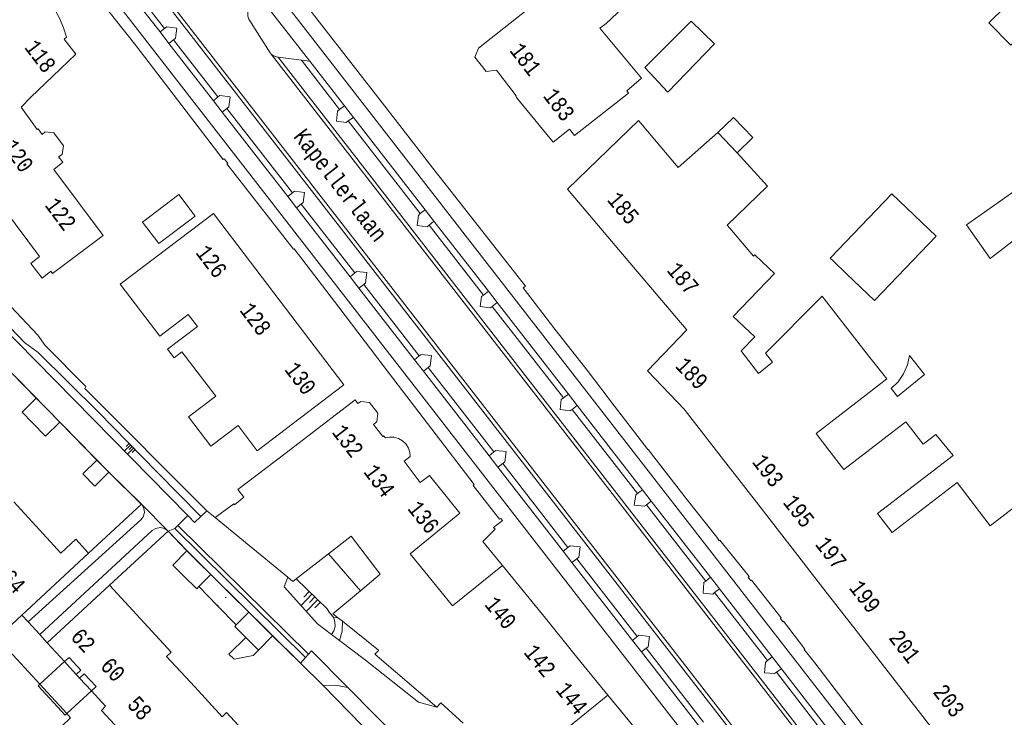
# Model space of a CAD drawing. Header units: metres. Extents: x 196790 to 198335, y 354523 to 356036.
# Tile 48 of 108: x 197485 to 197594, y 354951 to 355029. Entities that reach past the tile are written whole.
import ezdxf

# ---------------------------------------------------------------- set-up
doc = ezdxf.new("R2010")
doc.units = ezdxf.units.M
for name, pattern in [('DGN Style 1', [1.160006, 0.00193, -1.158076]), ('DGN Style 2', [186.027128, 111.616277, -74.410851]), ('DGN Style 3', [260.437979, 186.027128, -74.410851])]:
    doc.linetypes.add(name, pattern=pattern)
for name, color, linetype, lineweight in [('afdak', 252, 'DGN Style 2', 18), ('bij- of bedrijfsgebouw', 252, 'Continuous', 18), ('carport', 252, 'Continuous', 18), ('heg of haag', 252, 'Continuous', 18), ('hoofdgebouw', 252, 'Continuous', 18), ('hoofdgebouw maaiveld', 252, 'Continuous', 18), ('huisnummer BAG', 252, 'Continuous', 18), ('kant asfaltverharding', 252, 'Continuous', 18), ('kant klinkerverharding', 252, 'Continuous', 18), ('kant tegelverharding', 252, 'Continuous', 18), ('molgoot', 252, 'DGN Style 3', 18), ('overbouw', 252, 'Continuous', 18), ('overige afscheidingen', 252, 'Continuous', 18), ('schutting', 252, 'Continuous', 18), ('straatnaam', 252, 'Continuous', 18), ('taludlijn', 252, 'Continuous', 18), ('taludsymbool', 252, 'Continuous', 18), ('toekomstig hoofdgebouw', 252, 'Continuous', 18), ('tussenmuur WOZ', 252, 'DGN Style 1', 18), ('vlakafsluiter grijs', 252, 'DGN Style 2', 18), ('vlakafsluiter groen', 252, 'DGN Style 2', 18), ('zwembad', 252, 'DGN Style 2', 18)]:
    doc.layers.add(name, color=color, linetype=linetype, lineweight=lineweight)
doc.styles.add('Style-Courier New', font='cour.ttf')

# ---------------------------------------------------------------- blocks, each defined once
blk = doc.blocks.new('TA')
at = {"layer": 'taludsymbool', "linetype": 'Continuous', "lineweight": 0}
for p, q in [((-0.5, 0), (-0.5, -0.5)), ((-0.25, 0), (-0.25, -1)), ((0, 0), (0, -0.5)), ((0.25, 0), (0.25, -1)), ((0.5, 0), (0.5, -0.5))]:
    blk.add_line(p, q, dxfattribs=at)

msp = doc.modelspace()

# ---------------------------------------------------------------- linework, layer by layer
at = {"layer": 'afdak'}
for p, q in [((197581.727, 354987.649), (197582.418, 354986.741)), ((197519.063, 354969.235), (197522.633, 354965.126)), ((197505.963, 354966.925), (197508.077, 354964.826)), ((197504.649, 354965.6), (197506.728, 354963.449)), ((197508.077, 354964.826), (197510.184, 354962.734)), ((197506.728, 354963.449), (197508.793, 354961.312))]:
    msp.add_line(p, q, dxfattribs=at)
at = {"layer": 'afdak', "flags": 128}
for points in [[(197562.415, 355016.143), (197564.169, 355017.829), (197566.33, 355015.581), (197564.576, 355013.895)], [(197583.749, 354991.315), (197583.533, 354990.275), (197583.108, 354989.278), (197582.492, 354988.386), (197581.727, 354987.649)], [(197582.418, 354986.741), (197585.45, 354989.193), (197583.749, 354991.315)], [(197511.283, 354958.514), (197510.695, 354957.907), (197508.56, 354957.5), (197507.982, 354958.039), (197509.856, 354959.928)]]:
    msp.add_lwpolyline(points, dxfattribs=at)
at = {"layer": 'bij- of bedrijfsgebouw'}
for p, q in [((197575.252, 355001.858), (197574.938, 355002.158)), ((197576.801, 355000.374), (197575.252, 355001.858)), ((197487.696, 354985.368), (197486.533, 354986.555)), ((197489.152, 354983.884), (197487.696, 354985.368)), ((197494.617, 354978.31), (197493.279, 354979.672)), ((197503.307, 354969.556), (197504.559, 354968.316)), ((197505.963, 354966.925), (197504.559, 354968.316)), ((197504.649, 354965.6), (197505.963, 354966.925)), ((197510.184, 354962.734), (197508.793, 354961.312)), ((197511.419, 354961.505), (197510.184, 354962.734)), ((197512.846, 354960.084), (197511.419, 354961.505)), ((197509.834, 354959.95), (197509.856, 354959.928)), ((197509.856, 354959.928), (197511.283, 354958.514)), ((197511.283, 354958.514), (197512.846, 354960.084))]:
    msp.add_line(p, q, dxfattribs=at)
at = {"layer": 'bij- of bedrijfsgebouw', "flags": 128}
for points in [[(197596.159, 355031.899), (197598.589, 355029.576), (197595.042, 355025.884), (197592.59, 355028.349), (197596.159, 355031.899)], [(197562.048, 355026.015), (197559.444, 355028.56), (197554.292, 355023.375), (197556.868, 355020.65), (197562.048, 355026.015)], [(197498.362, 355006.181), (197502.39, 355009.245), (197504.218, 355006.841), (197500.191, 355003.777), (197498.362, 355006.181)], [(197574.938, 355002.158), (197581.791, 355009.317), (197586.725, 355004.594), (197579.872, 354997.435), (197576.801, 355000.374)], [(197486.533, 354986.555), (197484.955, 354984.993), (197486.111, 354983.814)], [(197486.111, 354983.814), (197487.573, 354982.322), (197489.152, 354983.884)], [(197493.279, 354979.672), (197491.71, 354978.123), (197493.069, 354976.763), (197494.617, 354978.31)], [(197502.967, 354966.755), (197501.741, 354967.965), (197503.307, 354969.556)], [(197502.967, 354966.755), (197504.396, 354965.345), (197504.649, 354965.6)], [(197508.793, 354961.312), (197508.629, 354961.144), (197509.834, 354959.95)]]:
    msp.add_lwpolyline(points, dxfattribs=at)
at = {"layer": 'carport'}
for p, q in [((197489.681, 354957.229), (197486.939, 354954.7)), ((197489.929, 354951.452), (197492.669, 354953.972))]:
    msp.add_line(p, q, dxfattribs=at)
at = {"layer": 'carport', "flags": 128}
msp.add_lwpolyline([(197486.939, 354954.7), (197486.761, 354954.536), (197489.733, 354951.272), (197489.929, 354951.452)], dxfattribs=at)
at = {"layer": 'heg of haag'}
for p, q in [((197494.617, 354978.31), (197498.205, 354974.776)), ((197498.205, 354974.776), (197498.231, 354974.751)), ((197498.231, 354974.751), (197498.272, 354974.71)), ((197501.216, 354971.754), (197503.307, 354969.556))]:
    msp.add_line(p, q, dxfattribs=at)
at = {"layer": 'hoofdgebouw'}
for p, q in [((197485.94, 355020.09), (197488.376, 355022.416)), ((197485.94, 355020.09), (197484.859, 355018.986)), ((197562.415, 355016.143), (197564.576, 355013.895)), ((197482.881, 355007.729), (197486.91, 355002.345)), ((197552.227, 355002.12), (197558.899, 354994.254)), ((197516.183, 354994.101), (197510.391, 355001.716)), ((197488.149, 355000.688), (197488.332, 355000.444)), ((197574.254, 354997.639), (197579.217, 354991.283)), ((197566.958, 354989.321), (197565.102, 354991.734)), ((197558.804, 354985.176), (197563.585, 354979.019)), ((197585.289, 354981.43), (197586.697, 354982.514)), ((197586.697, 354982.514), (197588.62, 354980.185)), ((197563.585, 354979.019), (197566.974, 354974.656)), ((197487.309, 354971.454), (197484.038, 354975.013)), ((197506.444, 354973.264), (197508.516, 354974.8)), ((197566.974, 354974.656), (197570.693, 354969.867)), ((197509.847, 354970.475), (197506.444, 354973.264)), ((197519.063, 354969.235), (197521.582, 354971.192)), ((197509.847, 354970.475), (197514.553, 354966.616)), ((197484.938, 354962.394), (197492.363, 354969.296)), ((197492.363, 354969.296), (197492.312, 354969.352)), ((197517.12, 354967.725), (197519.063, 354969.235)), ((197528.173, 354969.228), (197531.448, 354965.229)), ((197570.693, 354969.867), (197574.233, 354965.309)), ((197538.447, 354967.93), (197543.233, 354962.047)), ((197515.473, 354966.447), (197517.12, 354967.725)), ((197494.693, 354965.729), (197487.744, 354959.333)), ((197494.693, 354965.729), (197498.121, 354962.003)), ((197574.233, 354965.309), (197577.826, 354960.683)), ((197520.091, 354962.148), (197520.623, 354961.721)), ((197520.623, 354961.721), (197524.631, 354958.5)), ((197543.233, 354962.047), (197546.406, 354958.148)), ((197577.826, 354960.683), (197583.706, 354953.111)), ((197487.744, 354959.333), (197489.681, 354957.229)), ((197524.631, 354958.5), (197524.548, 354958.4)), ((197546.406, 354958.148), (197550.188, 354953.499)), ((197504.174, 354954.401), (197501.045, 354957.802)), ((197490.986, 354955.807), (197491.169, 354955.607)), ((197491.169, 354955.607), (197491.364, 354955.394)), ((197492.669, 354953.972), (197494.253, 354952.259)), ((197507.219, 354951.091), (197504.174, 354954.401)), ((197531.141, 354952.162), (197531.596, 354952.62)), ((197531.596, 354952.62), (197534.074, 354950.362)), ((197550.188, 354953.499), (197551.583, 354951.784)), ((197583.706, 354953.111), (197587.193, 354948.622)), ((197551.583, 354951.784), (197553.944, 354948.882))]:
    msp.add_line(p, q, dxfattribs=at)
at = {"layer": 'hoofdgebouw', "flags": 128}
for points in [[(197553.163, 355034.787), (197546.943, 355029.884), (197544.764, 355032.648), (197535.764, 355025.554), (197535.373, 355024.537), (197536.645, 355022.956), (197537.763, 355023.075), (197539.954, 355020.238), (197539.914, 355020.183), (197540.012, 355020.062)], [(197549.29, 355027.749), (197549.975, 355028.292), (197554.866, 355032.901), (197554.735, 355033.046)], [(197488.032, 355030.64), (197488.64, 355029.752), (197489.159, 355028.803), (197489.579, 355027.806), (197489.895, 355026.777), (197489.627, 355026.535), (197490.937, 355024.881), (197488.376, 355022.416)], [(197549.29, 355027.749), (197553.922, 355022.215), (197552.284, 355020.773)], [(197552.284, 355020.773), (197552.466, 355020.544), (197546.478, 355015.799), (197545.913, 355016.512), (197544.079, 355015.059), (197540.012, 355020.062)], [(197484.859, 355018.986), (197486.637, 355016.496), (197486.747, 355016.548), (197487.177, 355015.94), (197487.529, 355016.207), (197488.498, 355016.119), (197489.551, 355014.662), (197489.421, 355013.71), (197489.014, 355013.433), (197489.482, 355012.829), (197488.47, 355012.009)], [(197552.227, 355002.12), (197545.683, 355009.836), (197553.582, 355017.475), (197558.013, 355012.25), (197562.415, 355016.143)], [(197564.576, 355013.895), (197567.95, 355010.17), (197563.448, 355005.821), (197563.744, 355005.494)], [(197488.332, 355000.444), (197493.968, 355004.662), (197488.47, 355012.009)], [(197510.391, 355001.716), (197506.264, 355007.141), (197495.885, 354999.246), (197500.274, 354993.476), (197503.442, 354995.886)], [(197563.744, 355005.494), (197566.396, 355002.367), (197566.55, 355002.519), (197566.662, 355002.412)], [(197488.149, 355000.688), (197487.183, 354999.933), (197485.909, 355001.563), (197486.91, 355002.345)], [(197566.662, 355002.412), (197568.723, 355000.439), (197564.145, 354995.657), (197566.529, 354993.375), (197565.038, 354991.817), (197565.102, 354991.734)], [(197566.958, 354989.321), (197568.527, 354990.563), (197567.716, 354991.573), (197573.848, 354997.753)], [(197573.848, 354997.753), (197574.025, 354997.932), (197574.254, 354997.639)], [(197506.512, 354986.778), (197502.758, 354991.712), (197501.891, 354991.052), (197501.158, 354992.015), (197504.469, 354994.536), (197503.442, 354995.886)], [(197558.899, 354994.254), (197558.976, 354994.163), (197554.59, 354989.596), (197558.687, 354985.326), (197558.804, 354985.176)], [(197506.512, 354986.778), (197503.48, 354984.471), (197505.963, 354981.208), (197509.003, 354983.521), (197511.14, 354980.712), (197520.786, 354988.05), (197516.183, 354994.101)], [(197579.217, 354991.283), (197581.233, 354988.7), (197579.761, 354987.559)], [(197579.761, 354987.559), (197573.367, 354982.637), (197574.79, 354980.789)], [(197514.202, 354980.382), (197522.025, 354986.368), (197522.326, 354985.975), (197522.687, 354986.207), (197523.649, 354986.077), (197524.553, 354984.895), (197524.446, 354983.942), (197524.099, 354983.644), (197525.13, 354982.31)], [(197585.289, 354981.43), (197583.361, 354983.934), (197576.46, 354978.62), (197574.79, 354980.789)], [(197529.266, 354977.164), (197527.49, 354979.554), (197528.181, 354980.067), (197528.144, 354980.52), (197527.994, 354980.991), (197527.72, 354981.441), (197527.33, 354981.819), (197526.857, 354982.087), (197526.349, 354982.223), (197525.854, 354982.233), (197525.409, 354982.141), (197525.196, 354982.37), (197525.13, 354982.31)], [(197509.653, 354975.521), (197508.986, 354976.391), (197514.202, 354980.382)], [(197588.62, 354980.185), (197580.22, 354973.719), (197581.855, 354971.595)], [(197604.297, 354979.886), (197603.612, 354980.751), (197592.748, 354972.329)], [(197529.266, 354977.164), (197530.329, 354977.954), (197533.686, 354973.744), (197528.173, 354969.228)], [(197592.748, 354972.329), (197589.069, 354977.156), (197581.855, 354971.595)], [(197509.653, 354975.521), (197508.61, 354974.68), (197508.516, 354974.8)], [(197492.312, 354969.352), (197490.954, 354970.857), (197489.279, 354969.311), (197487.309, 354971.454)], [(197521.582, 354971.192), (197524.829, 354966.964), (197522.633, 354965.126)], [(197531.448, 354965.229), (197532.884, 354963.447), (197538.447, 354967.93)], [(197514.553, 354966.616), (197515.107, 354966.162), (197515.473, 354966.447)], [(197522.633, 354965.126), (197519.573, 354962.565), (197520.091, 354962.148)], [(197481.907, 354963.348), (197483.787, 354961.325), (197484.938, 354962.394)], [(197498.121, 354962.003), (197501.554, 354958.272), (197501.045, 354957.802)], [(197524.548, 354958.4), (197524.25, 354958.059), (197531.141, 354952.162)], [(197494.253, 354952.259), (197493.779, 354951.79), (197495.745, 354949.66)], [(197507.219, 354951.091), (197507.728, 354951.562), (197511.243, 354947.745)]]:
    msp.add_lwpolyline(points, dxfattribs=at)
at = {"layer": 'hoofdgebouw maaiveld', "flags": 128}
for points in [[(197490.986, 354955.807), (197491.5, 354956.281), (197490.196, 354957.703), (197489.681, 354957.229)], [(197492.669, 354953.972), (197493.184, 354954.446), (197491.879, 354955.868), (197491.364, 354955.394)]]:
    msp.add_lwpolyline(points, dxfattribs=at)
at = {"layer": 'kant asfaltverharding'}
for p, q in [((197493.922, 355040.344), (197594.219, 354911.18)), ((197593.377, 354911.546), (197493.595, 355040.087)), ((197500.821, 355027.744), (197492.114, 355038.924)), ((197501.82, 355026.463), (197506.757, 355020.103)), ((197598.397, 354914.448), (197512.681, 355024.881)), ((197513.463, 355024.551), (197516.065, 355024.205)), ((197598.229, 354915.338), (197513.463, 355024.551)), ((197516.065, 355024.205), (197520.312, 355018.712)), ((197507.758, 355018.819), (197515.052, 355009.435)), ((197521.273, 355017.434), (197529.286, 355007.124)), ((197516.04, 355008.15), (197521.995, 355000.52)), ((197471.064, 355006.389), (197503.41, 354973.499)), ((197530.292, 355005.846), (197536.314, 354998.039)), ((197522.993, 354999.233), (197529.154, 354991.265)), ((197537.309, 354996.767), (197545.227, 354986.598)), ((197530.163, 354989.979), (197537.487, 354980.571)), ((197546.212, 354985.319), (197553.492, 354975.957)), ((197545.733, 354969.947), (197538.481, 354979.298)), ((197498.272, 354974.71), (197498.216, 354974.786)), ((197554.48, 354974.692), (197561.084, 354966.196)), ((197504.843, 354973.373), (197505.527, 354974.016)), ((197505.527, 354974.016), (197506.444, 354973.264)), ((197553.46, 354960.01), (197546.716, 354968.676)), ((197562.067, 354964.921), (197567.946, 354957.338)), ((197519.415, 354960.24), (197520.291, 354959.576)), ((197520.291, 354959.576), (197523.192, 354957.379)), ((197516.515, 354957.68), (197516.834, 354958.043)), ((197560.821, 354950.491), (197554.452, 354958.715)), ((197515.971, 354957.06), (197516.515, 354957.68)), ((197568.972, 354956.045), (197575.167, 354948.021))]:
    msp.add_line(p, q, dxfattribs=at)
at = {"layer": 'kant asfaltverharding', "flags": 128}
for points in [[(197512.681, 355024.881), (197512.56, 355025.035), (197510.219, 355028.767), (197510.081, 355029.114), (197510.082, 355029.515), (197510.237, 355029.886), (197510.498, 355030.152), (197511.653, 355030.966)], [(197500.821, 355027.744), (197501.052, 355027.923), (197502.187, 355027.772), (197502.045, 355026.648), (197501.82, 355026.463)], [(197506.757, 355020.103), (197506.984, 355020.268), (197508.118, 355020.133), (197507.988, 355018.996), (197507.758, 355018.819)], [(197520.312, 355018.712), (197520.073, 355018.54), (197519.951, 355017.398), (197521.053, 355017.278), (197521.273, 355017.434)], [(197515.052, 355009.435), (197515.286, 355009.61), (197516.412, 355009.448), (197516.265, 355008.369), (197516.04, 355008.15)], [(197463.928, 355009.466), (197467.449, 355005.96), (197468.808, 355004.599), (197474.183, 354999.135), (197487.706, 354985.379), (197494.628, 354978.32), (197498.216, 354974.786)], [(197529.286, 355007.124), (197529.097, 355006.915), (197528.935, 355005.789), (197530.054, 355005.655), (197530.292, 355005.846)], [(197521.995, 355000.52), (197522.21, 355000.683), (197523.345, 355000.551), (197523.204, 354999.41), (197522.993, 354999.233)], [(197536.314, 354998.039), (197536.103, 354997.877), (197535.947, 354996.753), (197537.103, 354996.612), (197537.309, 354996.767)], [(197529.154, 354991.265), (197529.384, 354991.434), (197530.527, 354991.297), (197530.385, 354990.174), (197530.163, 354989.979)], [(197545.227, 354986.598), (197544.997, 354986.423), (197544.87, 354985.289), (197545.989, 354985.155), (197546.212, 354985.319)], [(197538.481, 354979.298), (197538.707, 354979.485), (197538.849, 354980.607), (197537.708, 354980.754), (197537.487, 354980.571)], [(197553.492, 354975.957), (197553.287, 354975.79), (197553.122, 354974.649), (197554.261, 354974.519), (197554.48, 354974.692)], [(197485.625, 354961.644), (197498.164, 354973.013), (197498.452, 354973.361), (197498.589, 354973.834), (197498.516, 354974.321), (197498.272, 354974.71)], [(197503.41, 354973.499), (197504.163, 354972.733), (197504.843, 354973.373)], [(197486.921, 354960.231), (197499.452, 354971.811), (197499.841, 354972.056), (197500.329, 354972.145), (197500.813, 354972.038), (197501.192, 354971.778), (197501.216, 354971.754)], [(197501.216, 354971.754), (197503.318, 354969.567), (197505.974, 354966.936), (197515.971, 354957.06)], [(197546.716, 354968.676), (197546.947, 354968.856), (197547.092, 354969.995), (197545.981, 354970.117), (197545.733, 354969.947)], [(197514.553, 354966.616), (197514.129, 354965.544), (197517.86, 354961.418), (197519.415, 354960.24)], [(197561.084, 354966.196), (197560.85, 354966.019), (197560.786, 354964.863), (197561.857, 354964.745), (197562.067, 354964.921)], [(197554.452, 354958.715), (197554.68, 354958.888), (197554.821, 354960.035), (197553.682, 354960.162), (197553.46, 354960.01)], [(197516.834, 354958.043), (197517.178, 354958.435), (197521.214, 354954.347)], [(197523.192, 354957.379), (197529.106, 354952.724), (197531.141, 354952.162)], [(197567.946, 354957.338), (197567.743, 354957.134), (197567.627, 354955.984), (197568.727, 354955.898), (197568.972, 354956.045)], [(197521.214, 354954.347), (197530.202, 354945.245), (197528.838, 354943.981)]]:
    msp.add_lwpolyline(points, dxfattribs=at)
at = {"layer": 'kant klinkerverharding'}
for p, q in [((197500.313, 355027.339), (197491.619, 355038.536)), ((197500.821, 355027.744), (197500.313, 355027.339)), ((197501.299, 355026.07), (197501.82, 355026.463)), ((197506.264, 355019.676), (197501.299, 355026.07)), ((197516.065, 355024.205), (197516.98, 355024.103)), ((197520.854, 355019.112), (197516.98, 355024.103)), ((197506.757, 355020.103), (197506.264, 355019.676)), ((197507.245, 355018.412), (197507.758, 355018.819)), ((197514.536, 355009.023), (197507.245, 355018.412)), ((197520.854, 355019.112), (197520.312, 355018.712)), ((197521.273, 355017.434), (197521.846, 355017.834)), ((197529.852, 355007.519), (197521.846, 355017.834)), ((197514.536, 355009.023), (197515.052, 355009.435)), ((197516.04, 355008.15), (197515.523, 355007.752)), ((197521.469, 355000.093), (197515.523, 355007.752)), ((197529.852, 355007.519), (197529.286, 355007.124)), ((197530.292, 355005.846), (197530.818, 355006.275)), ((197536.872, 354998.475), (197530.818, 355006.275)), ((197521.995, 355000.52), (197521.469, 355000.093)), ((197522.459, 354998.818), (197522.993, 354999.233)), ((197528.649, 354990.846), (197522.459, 354998.818)), ((197536.872, 354998.475), (197536.314, 354998.039)), ((197537.309, 354996.767), (197537.859, 354997.202)), ((197545.784, 354986.992), (197537.859, 354997.202)), ((197528.649, 354990.846), (197529.154, 354991.265)), ((197530.163, 354989.979), (197529.637, 354989.574)), ((197536.953, 354980.151), (197529.637, 354989.574)), ((197545.784, 354986.992), (197545.227, 354986.598)), ((197546.212, 354985.319), (197546.76, 354985.735)), ((197554.038, 354976.357), (197546.76, 354985.735)), ((197537.487, 354980.571), (197536.953, 354980.151)), ((197537.931, 354978.893), (197538.481, 354979.298)), ((197545.202, 354969.528), (197537.931, 354978.893)), ((197554.038, 354976.357), (197553.492, 354975.957)), ((197554.48, 354974.692), (197555.007, 354975.11)), ((197561.599, 354966.617), (197555.007, 354975.11)), ((197545.202, 354969.528), (197545.733, 354969.947)), ((197546.716, 354968.676), (197546.182, 354968.266)), ((197552.923, 354959.585), (197546.182, 354968.266)), ((197561.599, 354966.617), (197561.084, 354966.196)), ((197562.067, 354964.921), (197562.602, 354965.324)), ((197568.481, 354957.749), (197562.602, 354965.324)), ((197484.938, 354962.394), (197485.625, 354961.644)), ((197485.625, 354961.644), (197486.921, 354960.231)), ((197486.921, 354960.231), (197487.744, 354959.333)), ((197553.46, 354960.01), (197552.923, 354959.585)), ((197553.922, 354958.298), (197554.452, 354958.715)), ((197560.318, 354950.06), (197553.922, 354958.298)), ((197568.481, 354957.749), (197567.946, 354957.338)), ((197568.972, 354956.045), (197569.513, 354956.42)), ((197575.717, 354948.426), (197569.513, 354956.42))]:
    msp.add_line(p, q, dxfattribs=at)
at = {"layer": 'kant klinkerverharding', "flags": 128}
msp.add_lwpolyline([(197512.681, 355024.881), (197512.944, 355024.67), (197513.268, 355024.576), (197513.463, 355024.551)], dxfattribs=at)
at = {"layer": 'kant tegelverharding'}
for p, q in [((197643.037, 354864.624), (197496.199, 355053.822)), ((197570.425, 354934.11), (197484.931, 355044.212)), ((197516.98, 355024.103), (197511.653, 355030.966)), ((197501.299, 355026.07), (197500.313, 355027.339)), ((197507.245, 355018.412), (197506.264, 355019.676)), ((197521.846, 355017.834), (197520.854, 355019.112)), ((197515.523, 355007.752), (197514.536, 355009.023)), ((197530.818, 355006.275), (197529.852, 355007.519)), ((197522.459, 354998.818), (197521.469, 355000.093)), ((197537.859, 354997.202), (197536.872, 354998.475)), ((197529.637, 354989.574), (197528.649, 354990.846)), ((197546.76, 354985.735), (197545.784, 354986.992)), ((197537.931, 354978.893), (197536.953, 354980.151)), ((197555.007, 354975.11), (197554.038, 354976.357)), ((197546.182, 354968.266), (197545.202, 354969.528)), ((197562.602, 354965.324), (197561.599, 354966.617)), ((197553.922, 354958.298), (197552.923, 354959.585)), ((197569.513, 354956.42), (197568.481, 354957.749)), ((197486.939, 354954.7), (197489.929, 354951.452))]:
    msp.add_line(p, q, dxfattribs=at)
at = {"layer": 'kant tegelverharding', "flags": 128}
for points in [[(197483.735, 355043.179), (197485.477, 355040.963), (197485.825, 355041.194), (197487.25, 355039.31), (197487.136, 355039.216), (197495.21, 355028.868), (197497.648, 355025.787), (197507.361, 355013.143), (197507.469, 355013.22), (197507.852, 355012.72), (197507.757, 355012.64), (197515.172, 355003.148), (197515.257, 355003.199), (197520.23, 354996.693), (197525.87, 354989.268), (197535.302, 354976.941), (197535.189, 354976.844), (197538.114, 354973.09), (197538.245, 354973.166), (197538.442, 354972.926), (197537.462, 354972.143), (197537.63, 354971.963), (197536.257, 354970.595), (197538.447, 354967.93)], [(197579.082, 354949.4), (197573.221, 354957.08), (197572.046, 354958.57), (197572.12, 354958.62), (197569.725, 354961.736), (197569.669, 354961.67), (197569.398, 354962.024), (197569.486, 354962.103), (197566.171, 354966.293), (197566.101, 354966.252), (197565.817, 354966.602), (197565.907, 354966.704), (197562.66, 354970.762), (197562.576, 354970.693), (197562.304, 354971.085), (197559.005, 354975.251), (197554.662, 354980.855), (197554.635, 354980.836), (197550.916, 354985.664), (197547.971, 354989.529), (197544.293, 354994.242), (197540.755, 354998.835), (197540.999, 354999.048), (197538.155, 355002.659), (197530.704, 355012.178), (197527.001, 355016.924), (197525.069, 355019.422), (197514.754, 355032.697)], [(197481.286, 354956.175), (197483.513, 354958.423), (197486.939, 354954.7)], [(197489.929, 354951.452), (197490.362, 354950.981), (197488.403, 354949.099)]]:
    msp.add_lwpolyline(points, dxfattribs=at)
at = {"layer": 'molgoot'}
for p, q in [((197501.943, 354972.046), (197502.281, 354972.389)), ((197502.281, 354972.389), (197516.834, 354958.043)), ((197516.515, 354957.68), (197501.943, 354972.046))]:
    msp.add_line(p, q, dxfattribs=at)
at = {"layer": 'overbouw'}
for p, q in [((197489.681, 354957.229), (197490.986, 354955.807)), ((197491.364, 354955.394), (197492.669, 354953.972))]:
    msp.add_line(p, q, dxfattribs=at)
at = {"layer": 'overige afscheidingen'}
for p, q in [((197518.466, 354954.551), (197515.961, 354957.049)), ((197528.838, 354943.981), (197518.466, 354954.551))]:
    msp.add_line(p, q, dxfattribs=at)
at = {"layer": 'overige afscheidingen', "flags": 128}
msp.add_lwpolyline([(197505.527, 354974.016), (197491.93, 354987.622), (197492.043, 354987.872), (197487.506, 354992.437), (197486.706, 354993.575), (197477.624, 355003.195)], dxfattribs=at)
at = {"layer": 'schutting'}
for p, q in [((197482.366, 354990.787), (197486.533, 354986.555)), ((197489.152, 354983.884), (197493.279, 354979.672)), ((197505.963, 354966.925), (197508.077, 354964.826)), ((197508.077, 354964.826), (197510.184, 354962.734)), ((197512.846, 354960.084), (197515.961, 354957.049))]:
    msp.add_line(p, q, dxfattribs=at)
at = {"layer": 'taludlijn'}
msp.add_line((197519.658, 354962.091), (197520.091, 354962.148), dxfattribs=at)
at = {"layer": 'taludlijn', "flags": 128}
for points in [[(197476.28, 355002.068), (197485.205, 354992.763), (197486.73, 354991.662), (197493.467, 354985.008), (197499.991, 354978.317), (197504.843, 354973.373)], [(197519.658, 354962.091), (197519.149, 354962.751), (197518.911, 354963.088), (197515.473, 354966.447)], [(197519.415, 354960.24), (197519.664, 354960.65), (197519.798, 354961.131), (197519.793, 354961.63), (197519.658, 354962.091)], [(197520.291, 354959.576), (197520.585, 354960.629), (197520.623, 354961.721)], [(197521.214, 354954.347), (197519.853, 354954.619), (197518.466, 354954.551)]]:
    msp.add_lwpolyline(points, dxfattribs=at)
at = {"layer": 'toekomstig hoofdgebouw', "flags": 128}
msp.add_lwpolyline([(197545.04, 354941.62), (197541.302, 354946.214), (197544.069, 354948.535), (197550.188, 354953.499), (197553.944, 354948.882)], dxfattribs=at)
at = {"layer": 'tussenmuur WOZ'}
msp.add_line((197506.728, 354963.449), (197508.077, 354964.826), dxfattribs=at)
at = {"layer": 'vlakafsluiter grijs'}
for p, q in [((197498.216, 354974.786), (197501.216, 354971.754)), ((197503.41, 354973.499), (197502.281, 354972.389)), ((197501.216, 354971.754), (197501.943, 354972.046))]:
    msp.add_line(p, q, dxfattribs=at)
at = {"layer": 'vlakafsluiter groen'}
for p, q in [((197498.231, 354974.751), (197492.363, 354969.296)), ((197501.216, 354971.754), (197494.693, 354965.729))]:
    msp.add_line(p, q, dxfattribs=at)
at = {"layer": 'zwembad'}
msp.add_line((197590.131, 355005.866), (197592.735, 355002.123), dxfattribs=at)
at = {"layer": 'zwembad', "flags": 128}
for points in [[(197597.504, 355010.682), (197597.294, 355010.944), (197590.131, 355005.866)], [(197592.735, 355002.123), (197599.697, 355007.463), (197599.461, 355007.735)]]:
    msp.add_lwpolyline(points, dxfattribs=at)

# ---------------------------------------------------------------- block references
at = {"layer": 'taludsymbool'}
for p, xscale, yscale, zscale, rotation in [((197497.204, 354981.176), 0.951134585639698, 0.951134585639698, 0.951134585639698, 314.2758539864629), ((197517.543, 354964.424), 1.726868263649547, 1.726868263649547, 1.726868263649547, 315.6569252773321)]:
    msp.add_blockref('TA', p, dxfattribs=dict(at, xscale=xscale, yscale=yscale, zscale=zscale, rotation=rotation))

# ---------------------------------------------------------------- texts
at = {"layer": 'huisnummer BAG', "style": 'Style-Courier New', "width": 0.694444}
for s, rotation, p in [('118', 307.20201, (197485.145, 355025.61)), ('181', 307.68393, (197539.172, 355025.255)), ('183', 307.68393, (197542.892, 355020.198)), ('120', 305.5177, (197482.699, 355014.567)), ('122', 306.7897, (197487.407, 355008.042)), ('185', 310.2969, (197550.016, 355008.597)), ('126', 307.23666, (197504.202, 355002.756)), ('187', 310.2969, (197556.656, 355000.767)), ('128', 307.23666, (197509.104, 354996.337)), ('189', 313.62257, (197557.593, 354990.071)), ('130', 307.23666, (197514.102, 354989.737)), ('132', 307.68393, (197519.381, 354982.746)), ('193', 307.80965, (197566.163, 354979.447)), ('134', 306.58342, (197522.902, 354978.35)), ('195', 307.80965, (197569.597, 354974.934)), ('136', 308.58826, (197527.797, 354974.235)), ('197', 307.80965, (197573.184, 354970.271)), ('64', 312.85191, (197482.466, 354966.469)), ('199', 307.80965, (197576.959, 354965.413)), ('140', 309.35796, (197536.361, 354963.552)), ('62', 312.85191, (197490.247, 354959.898)), ('201', 307.80965, (197581.379, 354959.844)), ('142', 309.35796, (197540.728, 354958.223)), ('60', 312.85191, (197493.556, 354956.643)), ('144', 309.32164, (197544.296, 354954.033)), ('203', 307.80965, (197586.3, 354953.813)), ('58', 312.85191, (197496.551, 354952.35))]:
    msp.add_text(s, height=1.8, rotation=rotation, dxfattribs=at).set_placement(p)
at = {"layer": 'straatnaam', "style": 'Style-Courier New', "width": 0.694444}
msp.add_text('Kapellerlaan', height=1.8, rotation=307.80965, dxfattribs=at).set_placement((197515.087, 355015.668))

doc.saveas('drawing.dxf')
